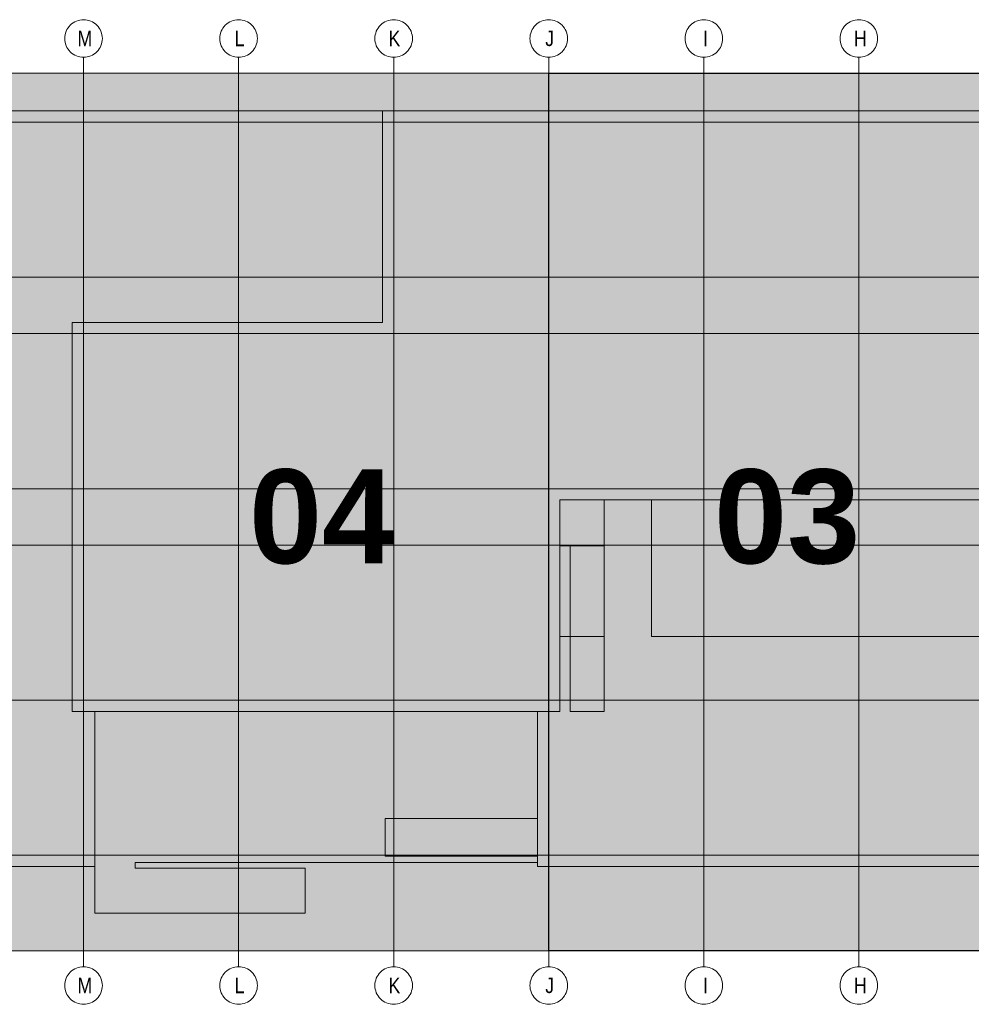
# Model space of a CAD drawing. Extents: x -620 to 300, y 62 to 1112.
# Tile 53 of 256: x 193 to 236, y 238 to 282. Entities that reach past the tile are written whole.
import ezdxf
from ezdxf.lldxf.tags import DXFTag

# ---------------------------------------------------------------- set-up
doc = ezdxf.new("R2010")
doc.units = 0
doc.layers.get('0').update_dxf_attribs({"lineweight": 13})
doc.layers.add('PK_LP', color=7, linetype='Continuous', lineweight=9)
doc.layers.add('PK_LP_Achsen', color=7, linetype='STRICHPUNKT2', lineweight=5)
for name, color, linetype, lineweight, true_color in [('PK_LP_T03', 3, 'Continuous', 9, 0x00ff00), ('PK_LP_T03_Rest', 9, 'Continuous', 9, 0x808080), ('PK_LP_Tennung', 9, 'Continuous', 18, 0x808080)]:
    doc.layers.add(name, color=color, linetype=linetype, lineweight=lineweight, true_color=true_color)
doc.styles.get("Standard").update_dxf_attribs({"font": 'ARIALN.TTF'})
tags = doc.linetypes.add('grob', pattern=[14, 3, -8, 3]).pattern_tags.tags
tags[8:9] = [DXFTag(74, 4), DXFTag(75, 0), DXFTag(340, '0'), DXFTag(46, 0.0), DXFTag(50, 0.0), DXFTag(44, 0.0), DXFTag(45, 0.0)]
tags[6:7] = [DXFTag(74, 4), DXFTag(75, 0), DXFTag(340, '0'), DXFTag(46, 0.0), DXFTag(50, 0.0), DXFTag(44, 0.0), DXFTag(45, 0.0)]
tags[4:5] = [DXFTag(74, 4), DXFTag(75, 0), DXFTag(340, '0'), DXFTag(46, 0.0), DXFTag(50, 0.0), DXFTag(44, 0.0), DXFTag(45, 0.0)]
tags = doc.linetypes.add('STRICHPUNKT2', pattern=[12.7, 6.35, -3.175, 0, -3.175]).pattern_tags.tags
tags[10:11] = [DXFTag(74, 4), DXFTag(75, 0), DXFTag(340, '0'), DXFTag(46, 0.0), DXFTag(50, 0.0), DXFTag(44, 0.0), DXFTag(45, 0.0)]
tags[8:9] = [DXFTag(74, 4), DXFTag(75, 0), DXFTag(340, '0'), DXFTag(46, 0.0), DXFTag(50, 0.0), DXFTag(44, 0.0), DXFTag(45, 0.0)]
tags[6:7] = [DXFTag(74, 4), DXFTag(75, 0), DXFTag(340, '0'), DXFTag(46, 0.0), DXFTag(50, 0.0), DXFTag(44, 0.0), DXFTag(45, 0.0)]
tags[4:5] = [DXFTag(74, 4), DXFTag(75, 0), DXFTag(340, '0'), DXFTag(46, 0.0), DXFTag(50, 0.0), DXFTag(44, 0.0), DXFTag(45, 0.0)]

# ---------------------------------------------------------------- blocks, each defined once
blk = doc.blocks.new('Blockreferenz-A06GA1958I')
at = {"color": 0, "linetype": 'ByBlock', "lineweight": -2, "ltscale": 0.13}
blk.add_solid([(216.605, 240.014), (216.605, 279.685), (237.643, 240.014), (237.643, 279.685)], dxfattribs=at)
at = {"layer": 'PK_LP', "linetype": 'grob', "lineweight": 5, "ltscale": 0.13}
for p, q in [((169.728, 279.685), (195.568, 279.685)), ((195.568, 279.685), (216.605, 279.685)), ((195.568, 240.014), (195.568, 279.685)), ((195.568, 279.685), (195.568, 240.014)), ((216.605, 279.685), (216.605, 240.014)), ((195.568, 240.014), (169.728, 240.014)), ((216.605, 240.014), (195.568, 240.014))]:
    blk.add_line(p, q, dxfattribs=at)
at = {"layer": 'PK_LP', "linetype": 'grob', "lineweight": 30, "ltscale": 0.3}
for p, q in [((216.605, 279.685), (237.643, 279.685)), ((216.605, 240.014), (216.605, 279.685)), ((237.643, 240.014), (216.605, 240.014))]:
    blk.add_line(p, q, dxfattribs=at)
at = {"layer": 'PK_LP', "linetype": 'ByBlock', "lineweight": -2, "ltscale": 0.13}
blk.add_line((216.605, 240.014), (216.605, 279.685), dxfattribs=at)
at = {"layer": 'PK_LP', "linetype": 'ByBlock', "lineweight": 13, "ltscale": 0.13}
for p, q in [((209.085, 277.985), (144.395, 277.985)), ((209.085, 268.423), (209.085, 277.985)), ((209.085, 268.423), (209.085, 277.985)), ((209.085, 277.985), (238.15, 277.985)), ((195.06, 250.833), (195.06, 268.423)), ((195.06, 268.423), (209.085, 268.423)), ((195.06, 250.833), (195.06, 268.423)), ((195.06, 268.423), (209.085, 268.423)), ((221.25, 260.395), (217.113, 260.395)), ((217.113, 260.395), (217.113, 258.319)), ((219.11, 260.395), (217.113, 260.395)), ((217.113, 260.395), (217.113, 258.319)), ((237.135, 260.395), (217.113, 260.395)), ((217.113, 260.395), (217.113, 250.833)), ((219.11, 250.833), (219.11, 260.395)), ((221.25, 254.222), (221.25, 260.395)), ((217.113, 258.319), (219.11, 258.319)), ((217.113, 258.319), (217.58, 258.319)), ((217.58, 258.319), (217.58, 250.833)), ((219.11, 258.319), (219.11, 254.222)), ((219.11, 254.222), (217.113, 254.222)), ((217.113, 254.222), (217.113, 250.833)), ((237.135, 254.222), (221.25, 254.222)), ((196.075, 250.833), (195.06, 250.833)), ((217.113, 250.833), (195.06, 250.833)), ((196.075, 250.833), (196.075, 241.714)), ((216.098, 250.833), (196.075, 250.833)), ((196.075, 243.82), (196.075, 250.833)), ((216.098, 243.996), (216.098, 250.833)), ((217.113, 250.833), (216.098, 250.833)), ((216.098, 250.833), (216.098, 245.994)), ((217.58, 250.833), (219.11, 250.833)), ((209.213, 245.994), (209.213, 244.294)), ((216.098, 245.994), (209.213, 245.994)), ((197.901, 243.754), (197.901, 243.996)), ((197.901, 243.996), (216.098, 243.996)), ((209.213, 244.294), (216.098, 244.294)), ((216.098, 244.294), (216.098, 243.82)), ((143.38, 243.82), (196.075, 243.82)), ((205.585, 243.754), (197.901, 243.754)), ((205.585, 241.714), (205.585, 243.754)), ((216.098, 243.82), (238.15, 243.82)), ((196.075, 241.714), (205.585, 241.714))]:
    blk.add_line(p, q, dxfattribs=at)
at = {"layer": 'PK_LP_Achsen', "linetype": 'ByBlock', "ltscale": 0.13}
for p, q in [((194.861, 281.73), (194.911, 281.797)), ((194.911, 281.797), (194.967, 281.859)), ((194.967, 281.859), (195.028, 281.915)), ((195.028, 281.915), (195.095, 281.964)), ((195.095, 281.964), (195.167, 282.007)), ((195.167, 282.007), (195.242, 282.043)), ((195.242, 282.043), (195.321, 282.071)), ((195.321, 282.071), (195.402, 282.091)), ((195.402, 282.091), (195.484, 282.103)), ((195.484, 282.103), (195.568, 282.108)), ((195.568, 282.108), (195.651, 282.103)), ((195.651, 282.103), (195.734, 282.091)), ((195.734, 282.091), (195.814, 282.071)), ((195.814, 282.071), (195.893, 282.043)), ((195.893, 282.043), (195.968, 282.007)), ((195.968, 282.007), (196.04, 281.964)), ((196.04, 281.964), (196.107, 281.915)), ((196.107, 281.915), (196.169, 281.859)), ((196.169, 281.859), (196.225, 281.797)), ((196.225, 281.797), (196.274, 281.73)), ((201.873, 281.73), (201.923, 281.797)), ((201.923, 281.797), (201.979, 281.859)), ((201.979, 281.859), (202.041, 281.915)), ((202.041, 281.915), (202.108, 281.964)), ((202.108, 281.964), (202.18, 282.007)), ((202.18, 282.007), (202.255, 282.043)), ((202.255, 282.043), (202.333, 282.071)), ((202.333, 282.071), (202.414, 282.091)), ((202.414, 282.091), (202.497, 282.103)), ((202.497, 282.103), (202.58, 282.108)), ((202.58, 282.108), (202.664, 282.103)), ((202.664, 282.103), (202.746, 282.091)), ((202.746, 282.091), (202.827, 282.071)), ((202.827, 282.071), (202.905, 282.043)), ((202.905, 282.043), (202.981, 282.007)), ((202.981, 282.007), (203.052, 281.964)), ((203.052, 281.964), (203.119, 281.915)), ((203.119, 281.915), (203.181, 281.859)), ((203.181, 281.859), (203.237, 281.797)), ((203.237, 281.797), (203.287, 281.73)), ((208.886, 281.73), (208.936, 281.797)), ((208.936, 281.797), (208.992, 281.859)), ((208.992, 281.859), (209.053, 281.915)), ((209.053, 281.915), (209.12, 281.964)), ((209.12, 281.964), (209.192, 282.007)), ((209.192, 282.007), (209.267, 282.043)), ((209.267, 282.043), (209.346, 282.071)), ((209.346, 282.071), (209.427, 282.091)), ((209.427, 282.091), (209.509, 282.103)), ((209.509, 282.103), (209.593, 282.108)), ((209.593, 282.108), (209.676, 282.103)), ((209.676, 282.103), (209.759, 282.091)), ((209.759, 282.091), (209.839, 282.071)), ((209.839, 282.071), (209.918, 282.043)), ((209.918, 282.043), (209.993, 282.007)), ((209.993, 282.007), (210.065, 281.964)), ((210.065, 281.964), (210.132, 281.915)), ((210.132, 281.915), (210.194, 281.859)), ((210.194, 281.859), (210.25, 281.797)), ((210.25, 281.797), (210.299, 281.73)), ((215.898, 281.73), (215.948, 281.797)), ((215.948, 281.797), (216.004, 281.859)), ((216.004, 281.859), (216.066, 281.915)), ((216.066, 281.915), (216.133, 281.964)), ((216.133, 281.964), (216.205, 282.007)), ((216.205, 282.007), (216.28, 282.043)), ((216.28, 282.043), (216.358, 282.071)), ((216.358, 282.071), (216.439, 282.091)), ((216.439, 282.091), (216.522, 282.103)), ((216.522, 282.103), (216.605, 282.108)), ((216.605, 282.108), (216.689, 282.103)), ((216.689, 282.103), (216.771, 282.091)), ((216.771, 282.091), (216.852, 282.071)), ((216.852, 282.071), (216.93, 282.043)), ((216.93, 282.043), (217.006, 282.007)), ((217.006, 282.007), (217.077, 281.964)), ((217.077, 281.964), (217.144, 281.915)), ((217.144, 281.915), (217.206, 281.859)), ((217.206, 281.859), (217.262, 281.797)), ((217.262, 281.797), (217.312, 281.73)), ((222.911, 281.73), (222.961, 281.797)), ((222.961, 281.797), (223.017, 281.859)), ((223.017, 281.859), (223.078, 281.915)), ((223.078, 281.915), (223.145, 281.964)), ((223.145, 281.964), (223.217, 282.007)), ((223.217, 282.007), (223.292, 282.043)), ((223.292, 282.043), (223.371, 282.071)), ((223.371, 282.071), (223.452, 282.091)), ((223.452, 282.091), (223.534, 282.103)), ((223.534, 282.103), (223.618, 282.108)), ((223.618, 282.108), (223.701, 282.103)), ((223.701, 282.103), (223.784, 282.091)), ((223.784, 282.091), (223.864, 282.071)), ((223.864, 282.071), (223.943, 282.043)), ((223.943, 282.043), (224.018, 282.007)), ((224.018, 282.007), (224.09, 281.964)), ((224.09, 281.964), (224.157, 281.915)), ((224.157, 281.915), (224.219, 281.859)), ((224.219, 281.859), (224.275, 281.797)), ((224.275, 281.797), (224.324, 281.73)), ((229.923, 281.73), (229.973, 281.797)), ((229.973, 281.797), (230.029, 281.859)), ((230.029, 281.859), (230.091, 281.915)), ((230.091, 281.915), (230.158, 281.964)), ((230.158, 281.964), (230.23, 282.007)), ((230.23, 282.007), (230.305, 282.043)), ((230.305, 282.043), (230.383, 282.071)), ((230.383, 282.071), (230.464, 282.091)), ((230.464, 282.091), (230.547, 282.103)), ((230.547, 282.103), (230.63, 282.108)), ((230.63, 282.108), (230.714, 282.103)), ((230.714, 282.103), (230.796, 282.091)), ((230.796, 282.091), (230.877, 282.071)), ((230.877, 282.071), (230.955, 282.043)), ((230.955, 282.043), (231.031, 282.007)), ((231.031, 282.007), (231.102, 281.964)), ((231.102, 281.964), (231.169, 281.915)), ((231.169, 281.915), (231.231, 281.859)), ((231.231, 281.859), (231.287, 281.797)), ((231.287, 281.797), (231.337, 281.73)), ((194.722, 281.341), (194.734, 281.423)), ((194.734, 281.423), (194.754, 281.504)), ((194.754, 281.504), (194.782, 281.583)), ((194.782, 281.583), (194.818, 281.658)), ((194.818, 281.658), (194.861, 281.73)), ((196.274, 281.73), (196.317, 281.658)), ((196.317, 281.658), (196.353, 281.583)), ((196.353, 281.583), (196.381, 281.504)), ((196.381, 281.504), (196.401, 281.423)), ((196.401, 281.423), (196.414, 281.341)), ((201.734, 281.341), (201.747, 281.423)), ((201.747, 281.423), (201.767, 281.504)), ((201.767, 281.504), (201.795, 281.583)), ((201.795, 281.583), (201.831, 281.658)), ((201.831, 281.658), (201.873, 281.73)), ((203.287, 281.73), (203.33, 281.658)), ((203.33, 281.658), (203.365, 281.583)), ((203.365, 281.583), (203.394, 281.504)), ((203.394, 281.504), (203.414, 281.423)), ((203.414, 281.423), (203.426, 281.341)), ((208.747, 281.341), (208.759, 281.423)), ((208.759, 281.423), (208.779, 281.504)), ((208.779, 281.504), (208.807, 281.583)), ((208.807, 281.583), (208.843, 281.658)), ((208.843, 281.658), (208.886, 281.73)), ((210.299, 281.73), (210.342, 281.658)), ((210.342, 281.658), (210.378, 281.583)), ((210.378, 281.583), (210.406, 281.504)), ((210.406, 281.504), (210.426, 281.423)), ((210.426, 281.423), (210.439, 281.341)), ((215.759, 281.341), (215.772, 281.423)), ((215.772, 281.423), (215.792, 281.504)), ((215.792, 281.504), (215.82, 281.583)), ((215.82, 281.583), (215.856, 281.658)), ((215.856, 281.658), (215.898, 281.73)), ((217.312, 281.73), (217.355, 281.658)), ((217.355, 281.658), (217.39, 281.583)), ((217.39, 281.583), (217.419, 281.504)), ((217.419, 281.504), (217.439, 281.423)), ((217.439, 281.423), (217.451, 281.341)), ((222.772, 281.341), (222.784, 281.423)), ((222.784, 281.423), (222.804, 281.504)), ((222.804, 281.504), (222.832, 281.583)), ((222.832, 281.583), (222.868, 281.658)), ((222.868, 281.658), (222.911, 281.73)), ((224.324, 281.73), (224.367, 281.658)), ((224.367, 281.658), (224.403, 281.583)), ((224.403, 281.583), (224.431, 281.504)), ((224.431, 281.504), (224.451, 281.423)), ((224.451, 281.423), (224.464, 281.341)), ((229.784, 281.341), (229.797, 281.423)), ((229.797, 281.423), (229.817, 281.504)), ((229.817, 281.504), (229.845, 281.583)), ((229.845, 281.583), (229.881, 281.658)), ((229.881, 281.658), (229.923, 281.73)), ((231.337, 281.73), (231.38, 281.658)), ((231.38, 281.658), (231.415, 281.583)), ((231.415, 281.583), (231.444, 281.504)), ((231.444, 281.504), (231.464, 281.423)), ((231.464, 281.423), (231.476, 281.341)), ((194.718, 281.258), (194.722, 281.341)), ((194.722, 281.174), (194.718, 281.258)), ((194.734, 281.092), (194.722, 281.174)), ((194.754, 281.011), (194.734, 281.092)), ((194.782, 280.932), (194.754, 281.011)), ((194.818, 280.857), (194.782, 280.932)), ((196.353, 280.932), (196.317, 280.857)), ((196.381, 281.011), (196.353, 280.932)), ((196.401, 281.092), (196.381, 281.011)), ((196.414, 281.174), (196.401, 281.092)), ((196.414, 281.341), (196.418, 281.258)), ((196.418, 281.258), (196.414, 281.174)), ((201.73, 281.258), (201.734, 281.341)), ((201.734, 281.174), (201.73, 281.258)), ((201.747, 281.092), (201.734, 281.174)), ((201.767, 281.011), (201.747, 281.092)), ((201.795, 280.932), (201.767, 281.011)), ((201.831, 280.857), (201.795, 280.932)), ((203.365, 280.932), (203.33, 280.857)), ((203.394, 281.011), (203.365, 280.932)), ((203.414, 281.092), (203.394, 281.011)), ((203.426, 281.174), (203.414, 281.092)), ((203.426, 281.341), (203.43, 281.258)), ((203.43, 281.258), (203.426, 281.174)), ((208.743, 281.258), (208.747, 281.341)), ((208.747, 281.174), (208.743, 281.258)), ((208.759, 281.092), (208.747, 281.174)), ((208.779, 281.011), (208.759, 281.092)), ((208.807, 280.932), (208.779, 281.011)), ((208.843, 280.857), (208.807, 280.932)), ((210.378, 280.932), (210.342, 280.857)), ((210.406, 281.011), (210.378, 280.932)), ((210.426, 281.092), (210.406, 281.011)), ((210.439, 281.174), (210.426, 281.092)), ((210.439, 281.341), (210.443, 281.258)), ((210.443, 281.258), (210.439, 281.174)), ((215.755, 281.258), (215.759, 281.341)), ((215.759, 281.174), (215.755, 281.258)), ((215.772, 281.092), (215.759, 281.174)), ((215.792, 281.011), (215.772, 281.092)), ((215.82, 280.932), (215.792, 281.011)), ((215.856, 280.857), (215.82, 280.932)), ((217.39, 280.932), (217.355, 280.857)), ((217.419, 281.011), (217.39, 280.932)), ((217.439, 281.092), (217.419, 281.011)), ((217.451, 281.174), (217.439, 281.092)), ((217.451, 281.341), (217.455, 281.258)), ((217.455, 281.258), (217.451, 281.174)), ((222.768, 281.258), (222.772, 281.341)), ((222.772, 281.174), (222.768, 281.258)), ((222.784, 281.092), (222.772, 281.174)), ((222.804, 281.011), (222.784, 281.092)), ((222.832, 280.932), (222.804, 281.011)), ((222.868, 280.857), (222.832, 280.932)), ((224.403, 280.932), (224.367, 280.857)), ((224.431, 281.011), (224.403, 280.932)), ((224.451, 281.092), (224.431, 281.011)), ((224.464, 281.174), (224.451, 281.092)), ((224.464, 281.341), (224.468, 281.258)), ((224.468, 281.258), (224.464, 281.174)), ((229.78, 281.258), (229.784, 281.341)), ((229.784, 281.174), (229.78, 281.258)), ((229.797, 281.092), (229.784, 281.174)), ((229.817, 281.011), (229.797, 281.092)), ((229.845, 280.932), (229.817, 281.011)), ((229.881, 280.857), (229.845, 280.932)), ((231.415, 280.932), (231.38, 280.857)), ((231.444, 281.011), (231.415, 280.932)), ((231.464, 281.092), (231.444, 281.011)), ((231.476, 281.174), (231.464, 281.092)), ((231.476, 281.341), (231.48, 281.258)), ((231.48, 281.258), (231.476, 281.174)), ((194.861, 280.785), (194.818, 280.857)), ((194.911, 280.718), (194.861, 280.785)), ((194.967, 280.656), (194.911, 280.718)), ((195.028, 280.6), (194.967, 280.656)), ((195.095, 280.551), (195.028, 280.6)), ((195.167, 280.508), (195.095, 280.551)), ((195.242, 280.472), (195.167, 280.508)), ((195.321, 280.444), (195.242, 280.472)), ((195.893, 280.472), (195.814, 280.444)), ((195.968, 280.508), (195.893, 280.472)), ((196.04, 280.551), (195.968, 280.508)), ((196.107, 280.6), (196.04, 280.551)), ((196.169, 280.656), (196.107, 280.6)), ((196.225, 280.718), (196.169, 280.656)), ((196.274, 280.785), (196.225, 280.718)), ((196.317, 280.857), (196.274, 280.785)), ((201.873, 280.785), (201.831, 280.857)), ((201.923, 280.718), (201.873, 280.785)), ((201.979, 280.656), (201.923, 280.718)), ((202.041, 280.6), (201.979, 280.656)), ((202.108, 280.551), (202.041, 280.6)), ((202.18, 280.508), (202.108, 280.551)), ((202.255, 280.472), (202.18, 280.508)), ((202.333, 280.444), (202.255, 280.472)), ((202.905, 280.472), (202.827, 280.444)), ((202.981, 280.508), (202.905, 280.472)), ((203.052, 280.551), (202.981, 280.508)), ((203.119, 280.6), (203.052, 280.551)), ((203.181, 280.656), (203.119, 280.6)), ((203.237, 280.718), (203.181, 280.656)), ((203.287, 280.785), (203.237, 280.718)), ((203.33, 280.857), (203.287, 280.785)), ((208.886, 280.785), (208.843, 280.857)), ((208.936, 280.718), (208.886, 280.785)), ((208.992, 280.656), (208.936, 280.718)), ((209.053, 280.6), (208.992, 280.656)), ((209.12, 280.551), (209.053, 280.6)), ((209.192, 280.508), (209.12, 280.551)), ((209.267, 280.472), (209.192, 280.508)), ((209.346, 280.444), (209.267, 280.472)), ((209.918, 280.472), (209.839, 280.444)), ((209.993, 280.508), (209.918, 280.472)), ((210.065, 280.551), (209.993, 280.508)), ((210.132, 280.6), (210.065, 280.551)), ((210.194, 280.656), (210.132, 280.6)), ((210.25, 280.718), (210.194, 280.656)), ((210.299, 280.785), (210.25, 280.718)), ((210.342, 280.857), (210.299, 280.785)), ((215.898, 280.785), (215.856, 280.857)), ((215.948, 280.718), (215.898, 280.785)), ((216.004, 280.656), (215.948, 280.718)), ((216.066, 280.6), (216.004, 280.656)), ((216.133, 280.551), (216.066, 280.6)), ((216.205, 280.508), (216.133, 280.551)), ((216.28, 280.472), (216.205, 280.508)), ((216.358, 280.444), (216.28, 280.472)), ((216.93, 280.472), (216.852, 280.444)), ((217.006, 280.508), (216.93, 280.472)), ((217.077, 280.551), (217.006, 280.508)), ((217.144, 280.6), (217.077, 280.551)), ((217.206, 280.656), (217.144, 280.6)), ((217.262, 280.718), (217.206, 280.656)), ((217.312, 280.785), (217.262, 280.718)), ((217.355, 280.857), (217.312, 280.785)), ((222.911, 280.785), (222.868, 280.857)), ((222.961, 280.718), (222.911, 280.785)), ((223.017, 280.656), (222.961, 280.718)), ((223.078, 280.6), (223.017, 280.656)), ((223.145, 280.551), (223.078, 280.6)), ((223.217, 280.508), (223.145, 280.551)), ((223.292, 280.472), (223.217, 280.508)), ((223.371, 280.444), (223.292, 280.472)), ((223.943, 280.472), (223.864, 280.444)), ((224.018, 280.508), (223.943, 280.472)), ((224.09, 280.551), (224.018, 280.508)), ((224.157, 280.6), (224.09, 280.551)), ((224.219, 280.656), (224.157, 280.6)), ((224.275, 280.718), (224.219, 280.656)), ((224.324, 280.785), (224.275, 280.718)), ((224.367, 280.857), (224.324, 280.785)), ((229.923, 280.785), (229.881, 280.857)), ((229.973, 280.718), (229.923, 280.785)), ((230.029, 280.656), (229.973, 280.718)), ((230.091, 280.6), (230.029, 280.656)), ((230.158, 280.551), (230.091, 280.6)), ((230.23, 280.508), (230.158, 280.551)), ((230.305, 280.472), (230.23, 280.508)), ((230.383, 280.444), (230.305, 280.472)), ((230.955, 280.472), (230.877, 280.444)), ((231.031, 280.508), (230.955, 280.472)), ((231.102, 280.551), (231.031, 280.508)), ((231.169, 280.6), (231.102, 280.551)), ((231.231, 280.656), (231.169, 280.6)), ((231.287, 280.718), (231.231, 280.656)), ((231.337, 280.785), (231.287, 280.718)), ((231.38, 280.857), (231.337, 280.785)), ((195.402, 280.424), (195.321, 280.444)), ((195.484, 280.412), (195.402, 280.424)), ((195.568, 280.408), (195.484, 280.412)), ((195.651, 280.412), (195.568, 280.408)), ((195.734, 280.424), (195.651, 280.412)), ((195.814, 280.444), (195.734, 280.424)), ((202.414, 280.424), (202.333, 280.444)), ((202.497, 280.412), (202.414, 280.424)), ((202.58, 280.408), (202.497, 280.412)), ((202.664, 280.412), (202.58, 280.408)), ((202.746, 280.424), (202.664, 280.412)), ((202.827, 280.444), (202.746, 280.424)), ((209.427, 280.424), (209.346, 280.444)), ((209.509, 280.412), (209.427, 280.424)), ((209.593, 280.408), (209.509, 280.412)), ((209.676, 280.412), (209.593, 280.408)), ((209.759, 280.424), (209.676, 280.412)), ((209.839, 280.444), (209.759, 280.424)), ((216.439, 280.424), (216.358, 280.444)), ((216.522, 280.412), (216.439, 280.424)), ((216.605, 280.408), (216.522, 280.412)), ((216.689, 280.412), (216.605, 280.408)), ((216.771, 280.424), (216.689, 280.412)), ((216.852, 280.444), (216.771, 280.424)), ((223.452, 280.424), (223.371, 280.444)), ((223.534, 280.412), (223.452, 280.424)), ((223.618, 280.408), (223.534, 280.412)), ((223.701, 280.412), (223.618, 280.408)), ((223.784, 280.424), (223.701, 280.412)), ((223.864, 280.444), (223.784, 280.424)), ((230.464, 280.424), (230.383, 280.444)), ((230.547, 280.412), (230.464, 280.424)), ((230.63, 280.408), (230.547, 280.412)), ((230.714, 280.412), (230.63, 280.408)), ((230.796, 280.424), (230.714, 280.412)), ((230.877, 280.444), (230.796, 280.424)), ((194.967, 239.042), (195.028, 239.098)), ((195.028, 239.098), (195.095, 239.148)), ((195.095, 239.148), (195.167, 239.191)), ((195.167, 239.191), (195.242, 239.227)), ((195.242, 239.227), (195.321, 239.255)), ((195.321, 239.255), (195.402, 239.275)), ((195.402, 239.275), (195.484, 239.287)), ((195.484, 239.287), (195.568, 239.291)), ((195.568, 239.291), (195.651, 239.287)), ((195.651, 239.287), (195.734, 239.275)), ((195.734, 239.275), (195.814, 239.255)), ((195.814, 239.255), (195.893, 239.227)), ((195.893, 239.227), (195.968, 239.191)), ((195.968, 239.191), (196.04, 239.148)), ((196.04, 239.148), (196.107, 239.098)), ((196.107, 239.098), (196.169, 239.042)), ((201.979, 239.042), (202.041, 239.098)), ((202.041, 239.098), (202.108, 239.148)), ((202.108, 239.148), (202.18, 239.191)), ((202.18, 239.191), (202.255, 239.227)), ((202.255, 239.227), (202.333, 239.255)), ((202.333, 239.255), (202.414, 239.275)), ((202.414, 239.275), (202.497, 239.287)), ((202.497, 239.287), (202.58, 239.291)), ((202.58, 239.291), (202.664, 239.287)), ((202.664, 239.287), (202.746, 239.275)), ((202.746, 239.275), (202.827, 239.255)), ((202.827, 239.255), (202.905, 239.227)), ((202.905, 239.227), (202.981, 239.191)), ((202.981, 239.191), (203.052, 239.148)), ((203.052, 239.148), (203.119, 239.098)), ((203.119, 239.098), (203.181, 239.042)), ((208.992, 239.042), (209.053, 239.098)), ((209.053, 239.098), (209.12, 239.148)), ((209.12, 239.148), (209.192, 239.191)), ((209.192, 239.191), (209.267, 239.227)), ((209.267, 239.227), (209.346, 239.255)), ((209.346, 239.255), (209.427, 239.275)), ((209.427, 239.275), (209.509, 239.287)), ((209.509, 239.287), (209.593, 239.291)), ((209.593, 239.291), (209.676, 239.287)), ((209.676, 239.287), (209.759, 239.275)), ((209.759, 239.275), (209.839, 239.255)), ((209.839, 239.255), (209.918, 239.227)), ((209.918, 239.227), (209.993, 239.191)), ((209.993, 239.191), (210.065, 239.148)), ((210.065, 239.148), (210.132, 239.098)), ((210.132, 239.098), (210.194, 239.042)), ((216.004, 239.042), (216.066, 239.098)), ((216.066, 239.098), (216.133, 239.148)), ((216.133, 239.148), (216.205, 239.191)), ((216.205, 239.191), (216.28, 239.227)), ((216.28, 239.227), (216.358, 239.255)), ((216.358, 239.255), (216.439, 239.275)), ((216.439, 239.275), (216.522, 239.287)), ((216.522, 239.287), (216.605, 239.291)), ((216.605, 239.291), (216.689, 239.287)), ((216.689, 239.287), (216.771, 239.275)), ((216.771, 239.275), (216.852, 239.255)), ((216.852, 239.255), (216.93, 239.227)), ((216.93, 239.227), (217.006, 239.191)), ((217.006, 239.191), (217.077, 239.148)), ((217.077, 239.148), (217.144, 239.098)), ((217.144, 239.098), (217.206, 239.042)), ((223.017, 239.042), (223.078, 239.098)), ((223.078, 239.098), (223.145, 239.148)), ((223.145, 239.148), (223.217, 239.191)), ((223.217, 239.191), (223.292, 239.227)), ((223.292, 239.227), (223.371, 239.255)), ((223.371, 239.255), (223.452, 239.275)), ((223.452, 239.275), (223.534, 239.287)), ((223.534, 239.287), (223.618, 239.291)), ((223.618, 239.291), (223.701, 239.287)), ((223.701, 239.287), (223.784, 239.275)), ((223.784, 239.275), (223.864, 239.255)), ((223.864, 239.255), (223.943, 239.227)), ((223.943, 239.227), (224.018, 239.191)), ((224.018, 239.191), (224.09, 239.148)), ((224.09, 239.148), (224.157, 239.098)), ((224.157, 239.098), (224.219, 239.042)), ((230.029, 239.042), (230.091, 239.098)), ((230.091, 239.098), (230.158, 239.148)), ((230.158, 239.148), (230.23, 239.191)), ((230.23, 239.191), (230.305, 239.227)), ((230.305, 239.227), (230.383, 239.255)), ((230.383, 239.255), (230.464, 239.275)), ((230.464, 239.275), (230.547, 239.287)), ((230.547, 239.287), (230.63, 239.291)), ((230.63, 239.291), (230.714, 239.287)), ((230.714, 239.287), (230.796, 239.275)), ((230.796, 239.275), (230.877, 239.255)), ((230.877, 239.255), (230.955, 239.227)), ((230.955, 239.227), (231.031, 239.191)), ((231.031, 239.191), (231.102, 239.148)), ((231.102, 239.148), (231.169, 239.098)), ((231.169, 239.098), (231.231, 239.042)), ((194.722, 238.525), (194.734, 238.607)), ((194.734, 238.607), (194.754, 238.688)), ((194.754, 238.688), (194.782, 238.767)), ((194.782, 238.767), (194.818, 238.842)), ((194.818, 238.842), (194.861, 238.914)), ((194.861, 238.914), (194.911, 238.981)), ((194.911, 238.981), (194.967, 239.042)), ((196.169, 239.042), (196.225, 238.981)), ((196.225, 238.981), (196.274, 238.914)), ((196.274, 238.914), (196.317, 238.842)), ((196.317, 238.842), (196.353, 238.767)), ((196.353, 238.767), (196.381, 238.688)), ((196.381, 238.688), (196.401, 238.607)), ((196.401, 238.607), (196.414, 238.525)), ((201.734, 238.525), (201.747, 238.607)), ((201.747, 238.607), (201.767, 238.688)), ((201.767, 238.688), (201.795, 238.767)), ((201.795, 238.767), (201.831, 238.842)), ((201.831, 238.842), (201.873, 238.914)), ((201.873, 238.914), (201.923, 238.981)), ((201.923, 238.981), (201.979, 239.042)), ((203.181, 239.042), (203.237, 238.981)), ((203.237, 238.981), (203.287, 238.914)), ((203.287, 238.914), (203.33, 238.842)), ((203.33, 238.842), (203.365, 238.767)), ((203.365, 238.767), (203.394, 238.688)), ((203.394, 238.688), (203.414, 238.607)), ((203.414, 238.607), (203.426, 238.525)), ((208.747, 238.525), (208.759, 238.607)), ((208.759, 238.607), (208.779, 238.688)), ((208.779, 238.688), (208.807, 238.767)), ((208.807, 238.767), (208.843, 238.842)), ((208.843, 238.842), (208.886, 238.914)), ((208.886, 238.914), (208.936, 238.981)), ((208.936, 238.981), (208.992, 239.042)), ((210.194, 239.042), (210.25, 238.981)), ((210.25, 238.981), (210.299, 238.914)), ((210.299, 238.914), (210.342, 238.842)), ((210.342, 238.842), (210.378, 238.767)), ((210.378, 238.767), (210.406, 238.688)), ((210.406, 238.688), (210.426, 238.607)), ((210.426, 238.607), (210.439, 238.525)), ((215.759, 238.525), (215.772, 238.607)), ((215.772, 238.607), (215.792, 238.688)), ((215.792, 238.688), (215.82, 238.767)), ((215.82, 238.767), (215.856, 238.842)), ((215.856, 238.842), (215.898, 238.914)), ((215.898, 238.914), (215.948, 238.981)), ((215.948, 238.981), (216.004, 239.042)), ((217.206, 239.042), (217.262, 238.981)), ((217.262, 238.981), (217.312, 238.914)), ((217.312, 238.914), (217.355, 238.842)), ((217.355, 238.842), (217.39, 238.767)), ((217.39, 238.767), (217.419, 238.688)), ((217.419, 238.688), (217.439, 238.607)), ((217.439, 238.607), (217.451, 238.525)), ((222.772, 238.525), (222.784, 238.607)), ((222.784, 238.607), (222.804, 238.688)), ((222.804, 238.688), (222.832, 238.767)), ((222.832, 238.767), (222.868, 238.842)), ((222.868, 238.842), (222.911, 238.914)), ((222.911, 238.914), (222.961, 238.981)), ((222.961, 238.981), (223.017, 239.042)), ((224.219, 239.042), (224.275, 238.981)), ((224.275, 238.981), (224.324, 238.914)), ((224.324, 238.914), (224.367, 238.842)), ((224.367, 238.842), (224.403, 238.767)), ((224.403, 238.767), (224.431, 238.688)), ((224.431, 238.688), (224.451, 238.607)), ((224.451, 238.607), (224.464, 238.525)), ((229.784, 238.525), (229.797, 238.607)), ((229.797, 238.607), (229.817, 238.688)), ((229.817, 238.688), (229.845, 238.767)), ((229.845, 238.767), (229.881, 238.842)), ((229.881, 238.842), (229.923, 238.914)), ((229.923, 238.914), (229.973, 238.981)), ((229.973, 238.981), (230.029, 239.042)), ((231.231, 239.042), (231.287, 238.981)), ((231.287, 238.981), (231.337, 238.914)), ((231.337, 238.914), (231.38, 238.842)), ((231.38, 238.842), (231.415, 238.767)), ((231.415, 238.767), (231.444, 238.688)), ((231.444, 238.688), (231.464, 238.607)), ((231.464, 238.607), (231.476, 238.525)), ((194.718, 238.441), (194.722, 238.525)), ((194.722, 238.358), (194.718, 238.441)), ((194.734, 238.275), (194.722, 238.358)), ((194.754, 238.195), (194.734, 238.275)), ((194.782, 238.116), (194.754, 238.195)), ((196.381, 238.195), (196.353, 238.116)), ((196.401, 238.275), (196.381, 238.195)), ((196.414, 238.358), (196.401, 238.275)), ((196.414, 238.525), (196.418, 238.441)), ((196.418, 238.441), (196.414, 238.358)), ((201.73, 238.441), (201.734, 238.525)), ((201.734, 238.358), (201.73, 238.441)), ((201.747, 238.275), (201.734, 238.358)), ((201.767, 238.195), (201.747, 238.275)), ((201.795, 238.116), (201.767, 238.195)), ((203.394, 238.195), (203.365, 238.116)), ((203.414, 238.275), (203.394, 238.195)), ((203.426, 238.358), (203.414, 238.275)), ((203.426, 238.525), (203.43, 238.441)), ((203.43, 238.441), (203.426, 238.358)), ((208.743, 238.441), (208.747, 238.525)), ((208.747, 238.358), (208.743, 238.441)), ((208.759, 238.275), (208.747, 238.358)), ((208.779, 238.195), (208.759, 238.275)), ((208.807, 238.116), (208.779, 238.195)), ((210.406, 238.195), (210.378, 238.116)), ((210.426, 238.275), (210.406, 238.195)), ((210.439, 238.358), (210.426, 238.275)), ((210.439, 238.525), (210.443, 238.441)), ((210.443, 238.441), (210.439, 238.358)), ((215.755, 238.441), (215.759, 238.525)), ((215.759, 238.358), (215.755, 238.441)), ((215.772, 238.275), (215.759, 238.358)), ((215.792, 238.195), (215.772, 238.275)), ((215.82, 238.116), (215.792, 238.195)), ((217.419, 238.195), (217.39, 238.116)), ((217.439, 238.275), (217.419, 238.195)), ((217.451, 238.358), (217.439, 238.275)), ((217.451, 238.525), (217.455, 238.441)), ((217.455, 238.441), (217.451, 238.358)), ((222.768, 238.441), (222.772, 238.525)), ((222.772, 238.358), (222.768, 238.441)), ((222.784, 238.275), (222.772, 238.358)), ((222.804, 238.195), (222.784, 238.275)), ((222.832, 238.116), (222.804, 238.195)), ((224.431, 238.195), (224.403, 238.116)), ((224.451, 238.275), (224.431, 238.195)), ((224.464, 238.358), (224.451, 238.275)), ((224.464, 238.525), (224.468, 238.441)), ((224.468, 238.441), (224.464, 238.358)), ((229.78, 238.441), (229.784, 238.525)), ((229.784, 238.358), (229.78, 238.441)), ((229.797, 238.275), (229.784, 238.358)), ((229.817, 238.195), (229.797, 238.275)), ((229.845, 238.116), (229.817, 238.195)), ((231.444, 238.195), (231.415, 238.116)), ((231.464, 238.275), (231.444, 238.195)), ((231.476, 238.358), (231.464, 238.275)), ((231.476, 238.525), (231.48, 238.441)), ((231.48, 238.441), (231.476, 238.358)), ((194.818, 238.041), (194.782, 238.116)), ((194.861, 237.969), (194.818, 238.041)), ((194.911, 237.902), (194.861, 237.969)), ((194.967, 237.84), (194.911, 237.902)), ((195.028, 237.784), (194.967, 237.84)), ((195.095, 237.735), (195.028, 237.784)), ((195.167, 237.692), (195.095, 237.735)), ((196.04, 237.735), (195.968, 237.692)), ((196.107, 237.784), (196.04, 237.735)), ((196.169, 237.84), (196.107, 237.784)), ((196.225, 237.902), (196.169, 237.84)), ((196.274, 237.969), (196.225, 237.902)), ((196.317, 238.041), (196.274, 237.969)), ((196.353, 238.116), (196.317, 238.041)), ((201.831, 238.041), (201.795, 238.116)), ((201.873, 237.969), (201.831, 238.041)), ((201.923, 237.902), (201.873, 237.969)), ((201.979, 237.84), (201.923, 237.902)), ((202.041, 237.784), (201.979, 237.84)), ((202.108, 237.735), (202.041, 237.784)), ((202.18, 237.692), (202.108, 237.735)), ((203.052, 237.735), (202.981, 237.692)), ((203.119, 237.784), (203.052, 237.735)), ((203.181, 237.84), (203.119, 237.784)), ((203.237, 237.902), (203.181, 237.84)), ((203.287, 237.969), (203.237, 237.902)), ((203.33, 238.041), (203.287, 237.969)), ((203.365, 238.116), (203.33, 238.041)), ((208.843, 238.041), (208.807, 238.116)), ((208.886, 237.969), (208.843, 238.041)), ((208.936, 237.902), (208.886, 237.969)), ((208.992, 237.84), (208.936, 237.902)), ((209.053, 237.784), (208.992, 237.84)), ((209.12, 237.735), (209.053, 237.784)), ((209.192, 237.692), (209.12, 237.735)), ((210.065, 237.735), (209.993, 237.692)), ((210.132, 237.784), (210.065, 237.735)), ((210.194, 237.84), (210.132, 237.784)), ((210.25, 237.902), (210.194, 237.84)), ((210.299, 237.969), (210.25, 237.902)), ((210.342, 238.041), (210.299, 237.969)), ((210.378, 238.116), (210.342, 238.041)), ((215.856, 238.041), (215.82, 238.116)), ((215.898, 237.969), (215.856, 238.041)), ((215.948, 237.902), (215.898, 237.969)), ((216.004, 237.84), (215.948, 237.902)), ((216.066, 237.784), (216.004, 237.84)), ((216.133, 237.735), (216.066, 237.784)), ((216.205, 237.692), (216.133, 237.735)), ((217.077, 237.735), (217.006, 237.692)), ((217.144, 237.784), (217.077, 237.735)), ((217.206, 237.84), (217.144, 237.784)), ((217.262, 237.902), (217.206, 237.84)), ((217.312, 237.969), (217.262, 237.902)), ((217.355, 238.041), (217.312, 237.969)), ((217.39, 238.116), (217.355, 238.041)), ((222.868, 238.041), (222.832, 238.116)), ((222.911, 237.969), (222.868, 238.041)), ((222.961, 237.902), (222.911, 237.969)), ((223.017, 237.84), (222.961, 237.902)), ((223.078, 237.784), (223.017, 237.84)), ((223.145, 237.735), (223.078, 237.784)), ((223.217, 237.692), (223.145, 237.735)), ((224.09, 237.735), (224.018, 237.692)), ((224.157, 237.784), (224.09, 237.735)), ((224.219, 237.84), (224.157, 237.784)), ((224.275, 237.902), (224.219, 237.84)), ((224.324, 237.969), (224.275, 237.902)), ((224.367, 238.041), (224.324, 237.969)), ((224.403, 238.116), (224.367, 238.041)), ((229.881, 238.041), (229.845, 238.116)), ((229.923, 237.969), (229.881, 238.041)), ((229.973, 237.902), (229.923, 237.969)), ((230.029, 237.84), (229.973, 237.902)), ((230.091, 237.784), (230.029, 237.84)), ((230.158, 237.735), (230.091, 237.784)), ((230.23, 237.692), (230.158, 237.735)), ((231.102, 237.735), (231.031, 237.692)), ((231.169, 237.784), (231.102, 237.735)), ((231.231, 237.84), (231.169, 237.784)), ((231.287, 237.902), (231.231, 237.84)), ((231.337, 237.969), (231.287, 237.902)), ((231.38, 238.041), (231.337, 237.969)), ((231.415, 238.116), (231.38, 238.041)), ((195.242, 237.656), (195.167, 237.692)), ((195.321, 237.628), (195.242, 237.656)), ((195.402, 237.608), (195.321, 237.628)), ((195.484, 237.595), (195.402, 237.608)), ((195.568, 237.591), (195.484, 237.595)), ((195.651, 237.595), (195.568, 237.591)), ((195.734, 237.608), (195.651, 237.595)), ((195.814, 237.628), (195.734, 237.608)), ((195.893, 237.656), (195.814, 237.628)), ((195.968, 237.692), (195.893, 237.656)), ((202.255, 237.656), (202.18, 237.692)), ((202.333, 237.628), (202.255, 237.656)), ((202.414, 237.608), (202.333, 237.628)), ((202.497, 237.595), (202.414, 237.608)), ((202.58, 237.591), (202.497, 237.595)), ((202.664, 237.595), (202.58, 237.591)), ((202.746, 237.608), (202.664, 237.595)), ((202.827, 237.628), (202.746, 237.608)), ((202.905, 237.656), (202.827, 237.628)), ((202.981, 237.692), (202.905, 237.656)), ((209.267, 237.656), (209.192, 237.692)), ((209.346, 237.628), (209.267, 237.656)), ((209.427, 237.608), (209.346, 237.628)), ((209.509, 237.595), (209.427, 237.608)), ((209.593, 237.591), (209.509, 237.595)), ((209.676, 237.595), (209.593, 237.591)), ((209.759, 237.608), (209.676, 237.595)), ((209.839, 237.628), (209.759, 237.608)), ((209.918, 237.656), (209.839, 237.628)), ((209.993, 237.692), (209.918, 237.656)), ((216.28, 237.656), (216.205, 237.692)), ((216.358, 237.628), (216.28, 237.656)), ((216.439, 237.608), (216.358, 237.628)), ((216.522, 237.595), (216.439, 237.608)), ((216.605, 237.591), (216.522, 237.595)), ((216.689, 237.595), (216.605, 237.591)), ((216.771, 237.608), (216.689, 237.595)), ((216.852, 237.628), (216.771, 237.608)), ((216.93, 237.656), (216.852, 237.628)), ((217.006, 237.692), (216.93, 237.656)), ((223.292, 237.656), (223.217, 237.692)), ((223.371, 237.628), (223.292, 237.656)), ((223.452, 237.608), (223.371, 237.628)), ((223.534, 237.595), (223.452, 237.608)), ((223.618, 237.591), (223.534, 237.595)), ((223.701, 237.595), (223.618, 237.591)), ((223.784, 237.608), (223.701, 237.595)), ((223.864, 237.628), (223.784, 237.608)), ((223.943, 237.656), (223.864, 237.628)), ((224.018, 237.692), (223.943, 237.656)), ((230.305, 237.656), (230.23, 237.692)), ((230.383, 237.628), (230.305, 237.656)), ((230.464, 237.608), (230.383, 237.628)), ((230.547, 237.595), (230.464, 237.608)), ((230.63, 237.591), (230.547, 237.595)), ((230.714, 237.595), (230.63, 237.591)), ((230.796, 237.608), (230.714, 237.595)), ((230.877, 237.628), (230.796, 237.608)), ((230.955, 237.656), (230.877, 237.628)), ((231.031, 237.692), (230.955, 237.656))]:
    blk.add_line(p, q, dxfattribs=at)
at = {"layer": 'PK_LP_Achsen', "linetype": 'STRICHPUNKT2', "ltscale": 0.13}
for p, q in [((195.568, 280.408), (195.568, 239.291)), ((202.58, 280.408), (202.58, 239.291)), ((209.593, 280.408), (209.593, 239.291)), ((216.605, 280.408), (216.605, 239.291)), ((223.618, 280.408), (223.618, 239.291)), ((230.63, 280.408), (230.63, 239.291)), ((128.038, 277.478), (282.648, 277.478)), ((128.038, 270.465), (282.648, 270.465)), ((128.038, 267.915), (282.648, 267.915)), ((128.038, 260.903), (282.648, 260.903)), ((128.038, 258.353), (282.648, 258.353)), ((128.038, 251.34), (282.648, 251.34)), ((128.038, 244.328), (282.648, 244.328))]:
    blk.add_line(p, q, dxfattribs=at)
at = {"layer": 'PK_LP_T03_Rest', "linetype": 'ByBlock', "lineweight": -2, "ltscale": 0.13}
for points in [[(169.728, 240.014), (169.728, 279.685), (195.568, 240.014), (195.568, 279.685)], [(195.568, 240.014), (195.568, 279.685), (216.605, 240.014), (216.605, 279.685)]]:
    blk.add_solid(points, dxfattribs=at)
at = {"layer": 'PK_LP_Tennung', "linetype": 'ByBlock', "ltscale": 0.18}
blk.add_line((195.568, 240.014), (195.568, 279.685), dxfattribs=at)
at = {"layer": 'PK_LP', "linetype": 'ByBlock', "lineweight": 25, "ltscale": 0.25, "char_height": 4.25, "attachment_point": 1}
for s, insert in [('{\\fArial|b1|i0;04}', (203.053, 261.778)), ('{\\fArial|b1|i0;03}', (224.082, 261.778))]:
    blk.add_mtext(s, dxfattribs=dict(at, insert=insert))
at = {"layer": 'PK_LP_Achsen', "linetype": 'ByBlock', "ltscale": 0.13, "char_height": 0.69538, "attachment_point": 1}
for s, insert in [('{\\fArial Narrow;M}', (195.296, 281.605)), ('{\\fArial Narrow;L}', (202.402, 281.605)), ('{\\fArial Narrow;K}', (209.356, 281.605)), ('{\\fArial Narrow;J}', (216.449, 281.611)), ('{\\fArial Narrow;I}', (223.58, 281.605)), ('{\\fArial Narrow;H}', (230.407, 281.605)), ('{\\fArial Narrow;M}', (195.296, 238.789)), ('{\\fArial Narrow;L}', (202.402, 238.789)), ('{\\fArial Narrow;K}', (209.356, 238.789)), ('{\\fArial Narrow;J}', (216.449, 238.795)), ('{\\fArial Narrow;I}', (223.58, 238.789)), ('{\\fArial Narrow;H}', (230.407, 238.789))]:
    blk.add_mtext(s, dxfattribs=dict(at, insert=insert))

msp = doc.modelspace()

# ---------------------------------------------------------------- block references
at = {"layer": 'PK_LP_T03', "ltscale": 0.13}
msp.add_blockref('Blockreferenz-A06GA1958I', (0, 0), dxfattribs=at)

doc.saveas('drawing.dxf')
